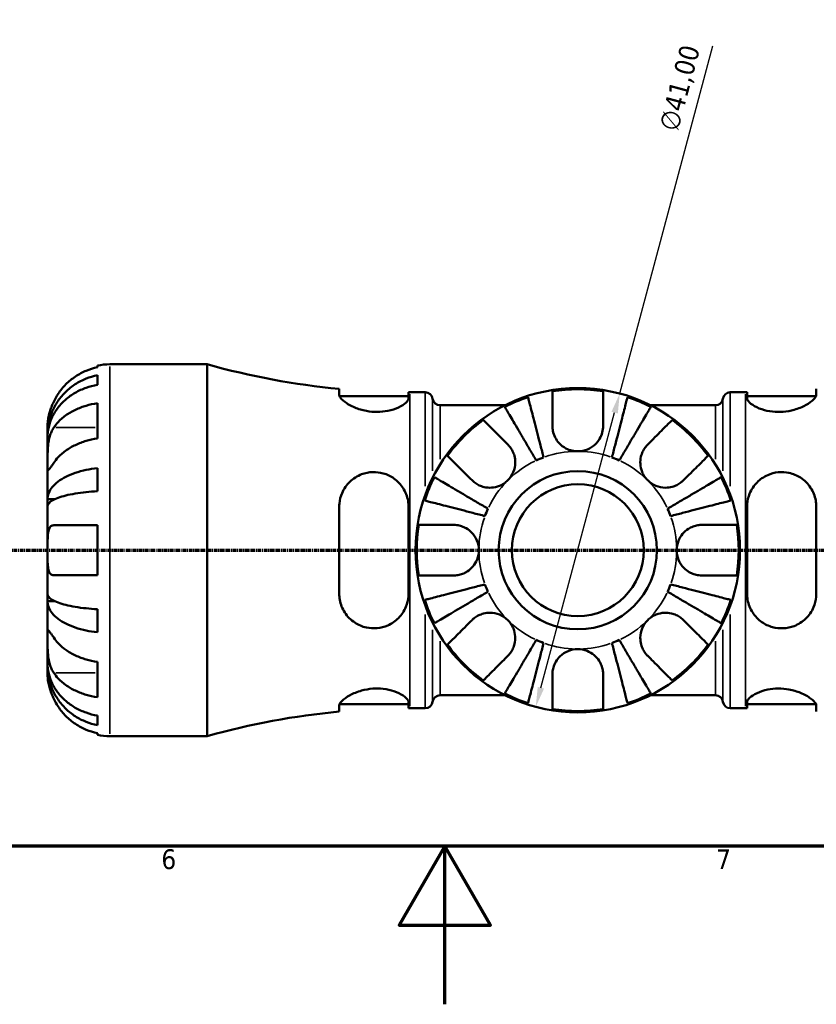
# Model space of a CAD drawing. Header units: millimetres. Extents: x 0 to 902, y 0 to 824.
# Tile 3 of 11: x 367 to 467, y 0 to 124. Entities that reach past the tile are written whole.
import ezdxf

# ---------------------------------------------------------------- set-up
doc = ezdxf.new("R2010")
doc.units = ezdxf.units.MM
doc.linetypes.add('CHAIN', pattern=[0.7087, 0.4724, -0.0591, 0.1181, -0.0591])
for name, color, linetype, lineweight in [('Border (ISO)', 7, 'Continuous', 70), ('Dimension (ISO)', 7, 'Continuous', 25), ('Section Line (ISO)', 7, 'CHAIN', 70), ('Visible (ISO)', 7, 'Continuous', 50), ('Visible Narrow (ISO)', 7, 'Continuous', 35)]:
    doc.layers.add(name, color=color, linetype=linetype, lineweight=lineweight)
doc.styles.add('Note Text (ISO)', font='tahoma.ttf')
doc.dimstyles.new('Default (ISO)', dxfattribs={"dimtxt": 2.5, "dimasz": 2.5, "dimexe": 3.175, "dimexo": 0, "dimgap": 0.762, "dimtad": 1, "dimrnd": 1e-08, "dimzin": 0, "dimtxsty": 'Note Text (ISO)', "dimcen": 0.09, "dimdle": 10, "dimclrd": 256, "dimclre": 256, "dimclrt": 232, "dimazin": 0, "dimtfac": 1.40208, "dimtmove": 0, "dimatfit": 3, "dimfxl": 1, "dimtolj": 1, "dimtzin": 0, "dimlwd": -1, "dimlwe": -1, "dimarcsym": 0})

# ---------------------------------------------------------------- blocks, each defined once
blk = doc.blocks.new('Borders Default Border')
at = {"layer": 'Border (ISO)', "flags": 128}
for points in [[(20, 20), (20, 574), (821, 574), (821, 20), (20, 20)], [(420.5, 0), (420.5, 20), (414.73, 10), (426.27, 10), (420.5, 20)]]:
    blk.add_lwpolyline(points, dxfattribs=at)
at = {"layer": 'Border (ISO)', "color": 232, "true_color": 0xca0064, "char_height": 2.5, "attachment_point": 7, "style": 'Note Text (ISO)'}
for s, insert in [('6', (384.66, 17.05)), ('7', (454.77, 17.1))]:
    blk.add_mtext(s, dxfattribs=dict(at, insert=insert))
blk = doc.blocks.new('2dTransSection0')
at = {"layer": 'Section Line (ISO)', "linetype": 'CHAIN'}
blk.add_line((197.6, 57.4), (711.2, 57.4), dxfattribs=at)
blk = doc.blocks.new('*D15')
at = {"layer": 'Defpoints', "color": 0, "transparency": 16777216}
for p in [(442.58, 77.2), (431.97, 37.6)]:
    blk.add_point(p, dxfattribs=at)
at = {"layer": 'Dimension (ISO)', "transparency": 16777216}
for p, q in [((442.58, 77.2), (454.36, 121.16)), ((432.62, 40.01), (441.94, 74.79))]:
    blk.add_line(p, q, dxfattribs=at)
for points in [[(441.54, 74.9), (442.34, 74.68), (442.58, 77.2)], [(432.22, 40.12), (433.02, 39.91), (431.97, 37.6)]]:
    blk.add_solid(points, dxfattribs=at)
at = {"layer": 'Dimension (ISO)', "color": 232, "true_color": 0xca0064, "transparency": 16777216, "insert": (447.48, 110.85), "char_height": 2.5, "attachment_point": 1, "rotation": 75, "style": 'Note Text (ISO)'}
blk.add_mtext('\\A1;∅41,00', dxfattribs=at)

msp = doc.modelspace()

# ---------------------------------------------------------------- linework, layer by layer
at = {"layer": 'Visible (ISO)'}
for p, q in [((376.579, 80.528), (376.579, 80.742)), ((378.154, 80.901), (390.439, 80.901)), ((390.439, 33.901), (390.439, 80.901)), ((376.579, 78.312), (376.579, 79.52)), ((407.136, 77.797), (407.136, 77.042)), ((415.886, 76.604), (415.886, 77.376)), ((416.069, 77.376), (418.009, 77.376)), ((456.549, 77.376), (458.489, 77.376)), ((458.671, 77.376), (458.671, 76.604)), ((467.421, 77.042), (467.421, 77.797)), ((376.579, 71.527), (376.579, 75.982)), ((407.171, 76.876), (415.886, 76.876)), ((458.671, 76.876), (467.387, 76.876)), ((419.874, 75.731), (428.1, 75.731)), ((446.458, 75.731), (454.684, 75.731)), ((370.279, 72.021), (370.279, 73.026)), ((370.279, 72.021), (370.291, 72.021)), ((370.279, 71.638), (370.279, 72.021)), ((370.279, 68.45), (370.279, 71.638)), ((370.279, 63.839), (370.279, 68.45)), ((376.579, 64.855), (376.579, 67.771)), ((370.279, 63.839), (371.188, 63.839)), ((370.279, 62.915), (370.279, 63.839)), ((370.279, 57.401), (370.279, 62.915)), ((407.136, 62.901), (407.136, 51.901)), ((415.886, 51.901), (415.886, 62.901)), ((458.671, 62.901), (458.671, 51.901)), ((467.421, 51.901), (467.421, 62.901)), ((376.579, 54.251), (376.579, 60.551)), ((370.279, 51.887), (370.279, 57.401)), ((370.279, 50.963), (370.279, 51.887)), ((370.279, 46.352), (370.279, 50.963)), ((370.279, 50.963), (371.188, 50.963)), ((376.579, 47.031), (376.579, 49.947)), ((370.279, 43.164), (370.279, 46.352)), ((370.279, 42.781), (370.279, 43.164)), ((370.279, 42.781), (370.291, 42.781)), ((370.279, 41.776), (370.279, 42.781)), ((376.579, 38.82), (376.579, 43.275)), ((419.874, 39.071), (428.1, 39.071)), ((446.458, 39.071), (454.684, 39.071)), ((407.136, 37.76), (407.136, 37.005)), ((407.171, 37.926), (415.886, 37.926)), ((415.886, 37.426), (415.886, 38.198)), ((416.069, 37.426), (418.009, 37.426)), ((456.549, 37.426), (458.489, 37.426)), ((458.671, 38.198), (458.671, 37.426)), ((458.671, 37.926), (467.387, 37.926)), ((467.421, 37.005), (467.421, 37.76)), ((376.579, 35.282), (376.579, 36.49)), ((376.579, 34.06), (376.579, 34.274)), ((378.154, 33.901), (390.439, 33.901))]:
    msp.add_line(p, q, dxfattribs=at)
for radius in [20.5, 10, 8.333]:
    msp.add_circle((437.279, 57.401), radius, dxfattribs=at)
for centre, radius, start, end in [((378.154, 73.026), 7.875, 90, 101.53696), ((416.069, 172.315), 94.939, 254.33801, 264.60126), ((416.069, 172.315), 94.939, 269.88986, 270), ((418.009, 76.436), 0.94, 7.18076, 90), ((437.279, 57.401), 20.338, 80.94758, 99.05242), ((456.549, 76.436), 0.94, 90, 172.81924), ((458.489, 172.315), 94.939, 270, 270.11014), ((419.874, 76.671), 0.94, 187.18076, 270), ((437.279, 57.401), 20.338, 108.00426, 116.99574), ((437.279, 57.401), 20.338, 63.00426, 71.99574), ((454.684, 76.671), 0.94, 270, 352.81924), ((437.279, 57.401), 20.338, 125.94758, 144.05242), ((437.279, 57.401), 20.338, 35.94758, 54.05242), ((437.279, 57.401), 12.5, 110.20756, 114.79244), ((437.279, 57.401), 12.5, 65.20756, 69.79244), ((437.279, 57.401), 20.338, 153.00426, 161.99574), ((437.279, 57.401), 20.338, 18.00426, 26.99574), ((437.279, 57.401), 12.5, 155.20756, 159.79244), ((437.279, 57.401), 12.5, 20.20756, 24.79244), ((437.279, 57.401), 20.338, 170.94758, 189.05242), ((437.279, 57.401), 20.338, 350.94758, 9.05242), ((437.279, 57.401), 12.5, 200.20756, 204.79244), ((437.279, 57.401), 12.5, 335.20756, 339.79244), ((437.279, 57.401), 20.338, 198.00426, 206.99574), ((437.279, 57.401), 20.338, 333.00426, 341.99574), ((437.279, 57.401), 12.5, 245.20756, 249.79244), ((437.279, 57.401), 12.5, 290.20756, 294.79244), ((437.279, 57.401), 20.338, 215.94758, 234.05242), ((437.279, 57.401), 20.338, 305.94758, 324.05242), ((419.874, 38.131), 0.94, 90, 172.81924), ((437.279, 57.401), 20.338, 243.00426, 251.99574), ((437.279, 57.401), 20.338, 288.00426, 296.99574), ((454.684, 38.131), 0.94, 7.18076, 90), ((416.069, -57.513), 94.939, 90, 90.11014), ((418.009, 38.366), 0.94, 270, 352.81924), ((456.549, 38.366), 0.94, 187.18076, 270), ((458.489, -57.513), 94.939, 89.88986, 90), ((416.069, -57.513), 94.939, 95.39874, 105.66199), ((437.279, 57.401), 20.338, 260.94758, 279.05242), ((378.154, 41.776), 7.875, 258.46304, 270)]:
    msp.add_arc(centre, radius, start, end, dxfattribs=at)
for points, knots in [([(376.579, 80.528), (376.077, 80.425), (375.587, 80.27), (374.704, 79.902), (374.232, 79.653), (373.352, 79.062), (372.943, 78.719), (372.255, 78.026), (371.912, 77.612), (371.403, 76.846), (371.215, 76.509), (371.057, 76.176)], [0.14941001, 0.14941001, 0.14941001, 0.14941001, 0.29044502, 0.29044502, 0.43634177, 0.43634177, 0.58223851, 0.58223851, 0.72934673, 0.72934673, 0.83526259, 0.83526259, 0.83526259, 0.83526259]), ([(370.279, 72.021), (370.279, 72.494), (370.327, 73.011), (370.534, 74.024), (370.694, 74.52), (371.067, 75.393), (371.314, 75.852), (371.904, 76.708), (372.245, 77.105), (372.933, 77.772), (373.342, 78.103), (374.223, 78.673), (374.695, 78.913), (375.581, 79.269), (376.074, 79.42), (376.579, 79.52)], [3.5133937, 3.5133937, 3.5133937, 3.5133937, 3.6601181, 3.6601181, 3.8068425, 3.8068425, 3.9529976, 3.9529976, 4.0991526, 4.0991526, 4.2449679, 4.2449679, 4.3907831, 4.3907831, 4.5326305, 4.5326305, 4.5326305, 4.5326305]), ([(376.579, 78.312), (376.074, 78.223), (375.581, 78.089), (374.695, 77.772), (374.223, 77.559), (373.342, 77.051), (372.933, 76.756), (372.245, 76.163), (371.904, 75.809), (371.314, 75.048), (371.067, 74.64), (370.694, 73.862), (370.534, 73.421), (370.327, 72.52), (370.279, 72.059), (370.279, 71.638)], [0.1494024, 0.1494024, 0.1494024, 0.1494024, 0.2912498, 0.2912498, 0.4370651, 0.4370651, 0.5828803, 0.5828803, 0.7290354, 0.7290354, 0.8751905, 0.8751905, 1.0219149, 1.0219149, 1.1686392, 1.1686392, 1.1686392, 1.1686392]), ([(434.079, 73.101), (434.079, 73.425), (434.079, 73.752), (434.079, 74.519), (434.079, 74.942), (434.079, 75.647), (434.079, 75.996), (434.079, 76.598), (434.079, 76.851), (434.079, 77.224), (434.079, 77.381), (434.079, 77.486)], [4.03217579, 4.03217579, 4.03217579, 4.03217579, 4.13513094, 4.13513094, 4.28512034, 4.28512034, 4.43331426, 4.43331426, 4.58150818, 4.58150818, 4.72425651, 4.72425651, 4.72425651, 4.72425651]), ([(440.479, 77.486), (440.479, 77.381), (440.479, 77.224), (440.479, 76.851), (440.479, 76.598), (440.479, 75.996), (440.479, 75.647), (440.479, 74.942), (440.479, 74.519), (440.479, 73.752), (440.479, 73.425), (440.479, 73.101)], [0.1517835, 0.1517835, 0.1517835, 0.1517835, 0.29453183, 0.29453183, 0.44272575, 0.44272575, 0.59091966, 0.59091966, 0.74090906, 0.74090906, 0.84386421, 0.84386421, 0.84386421, 0.84386421]), ([(371.057, 76.176), (370.995, 76.045), (370.936, 75.913), (370.8, 75.587), (370.727, 75.395), (370.596, 75.006), (370.539, 74.811), (370.424, 74.362), (370.378, 74.12), (370.306, 73.636), (370.291, 73.419), (370.277, 73.109), (370.279, 73.026), (370.279, 73.026)], [-0.50816407, -0.50816407, -0.50816407, -0.50816407, -0.46460526, -0.46460526, -0.40154747, -0.40154747, -0.3356183, -0.3356183, -0.24286964, -0.24286964, -0.12490659, -0.12490659, 0, 0, 0, 0]), ([(371.057, 72.904), (371.215, 73.14), (371.403, 73.378), (371.912, 73.92), (372.255, 74.213), (372.943, 74.703), (373.352, 74.945), (374.232, 75.363), (374.704, 75.539), (375.587, 75.799), (376.077, 75.909), (376.579, 75.982)], [3.89239507, 3.89239507, 3.89239507, 3.89239507, 3.99831093, 3.99831093, 4.14541915, 4.14541915, 4.2913159, 4.2913159, 4.43721264, 4.43721264, 4.57824766, 4.57824766, 4.57824766, 4.57824766]), ([(415.886, 76.604), (415.886, 76.572), (415.882, 76.54), (415.839, 76.366), (415.732, 76.211), (415.343, 75.848), (415.023, 75.639), (414.234, 75.274), (413.777, 75.118), (412.84, 74.929), (412.389, 74.881), (411.465, 74.878), (411.008, 74.922), (410.037, 75.105), (409.546, 75.259), (408.593, 75.655), (408.158, 75.907), (407.52, 76.384), (407.304, 76.61), (407.159, 76.891), (407.136, 76.97), (407.136, 77.042)], [-1.5289596, -1.5289596, -1.5289596, -1.5289596, -1.4945371, -1.4945371, -1.3499022, -1.3499022, -1.1677348, -1.1677348, -0.9960923, -0.9960923, -0.8552054, -0.8552054, -0.7168838, -0.7168838, -0.55127, -0.55127, -0.354237, -0.354237, -0.1689262, -0.1689262, -0.0888533, -0.0888533, -0.0888533, -0.0888533]), ([(430.993, 76.743), (431.019, 76.642), (431.058, 76.489), (431.152, 76.128), (431.215, 75.884), (431.365, 75.304), (431.452, 74.968), (431.627, 74.291), (431.731, 73.888), (431.956, 73.019), (432.076, 72.554), (432.305, 71.668), (432.435, 71.165), (432.701, 70.137), (432.837, 69.612), (432.961, 69.132)], [0.1517727, 0.1517727, 0.1517727, 0.1517727, 0.2959464, 0.2959464, 0.4440585, 0.4440585, 0.5921706, 0.5921706, 0.7405484, 0.7405484, 0.8889263, 0.8889263, 1.0378077, 1.0378077, 1.1866892, 1.1866892, 1.1866892, 1.1866892]), ([(441.597, 69.132), (441.721, 69.612), (441.857, 70.137), (442.123, 71.165), (442.253, 71.668), (442.482, 72.554), (442.602, 73.019), (442.827, 73.888), (442.931, 74.291), (443.106, 74.968), (443.193, 75.304), (443.343, 75.884), (443.406, 76.128), (443.499, 76.489), (443.539, 76.642), (443.565, 76.743)], [3.5700348, 3.5700348, 3.5700348, 3.5700348, 3.7189162, 3.7189162, 3.8677977, 3.8677977, 4.0161755, 4.0161755, 4.1645533, 4.1645533, 4.3126655, 4.3126655, 4.4607776, 4.4607776, 4.6049512, 4.6049512, 4.6049512, 4.6049512]), ([(467.421, 77.042), (467.421, 77.003), (467.415, 76.962), (467.36, 76.78), (467.249, 76.621), (466.847, 76.22), (466.504, 75.971), (465.659, 75.514), (465.164, 75.305), (464.17, 75.027), (463.701, 74.94), (462.768, 74.866), (462.321, 74.874), (461.401, 74.976), (460.949, 75.08), (460.079, 75.368), (459.685, 75.56), (459.058, 75.967), (458.837, 76.181), (458.693, 76.456), (458.671, 76.532), (458.671, 76.604)], [-1.5361641, -1.5361641, -1.5361641, -1.5361641, -1.4931546, -1.4931546, -1.3519348, -1.3519348, -1.159433, -1.159433, -0.9747621, -0.9747621, -0.8286698, -0.8286698, -0.6930532, -0.6930532, -0.5401654, -0.5401654, -0.362729, -0.362729, -0.1743542, -0.1743542, -0.0958072, -0.0958072, -0.0958072, -0.0958072]), ([(432.037, 68.749), (431.785, 69.176), (431.51, 69.644), (430.972, 70.558), (430.708, 71.006), (430.243, 71.795), (429.999, 72.209), (429.544, 72.982), (429.332, 73.341), (428.977, 73.944), (428.801, 74.243), (428.497, 74.758), (428.37, 74.975), (428.18, 75.297), (428.1, 75.433), (428.047, 75.523)], [3.5700355, 3.5700355, 3.5700355, 3.5700355, 3.7189169, 3.7189169, 3.8677984, 3.8677984, 4.0161762, 4.0161762, 4.164554, 4.164554, 4.3126662, 4.3126662, 4.4607783, 4.4607783, 4.6049519, 4.6049519, 4.6049519, 4.6049519]), ([(446.511, 75.523), (446.458, 75.433), (446.378, 75.297), (446.188, 74.975), (446.06, 74.758), (445.757, 74.243), (445.581, 73.944), (445.226, 73.341), (445.014, 72.982), (444.559, 72.209), (444.315, 71.795), (443.85, 71.006), (443.586, 70.558), (443.048, 69.644), (442.772, 69.176), (442.521, 68.749)], [0.1517727, 0.1517727, 0.1517727, 0.1517727, 0.2959464, 0.2959464, 0.4440585, 0.4440585, 0.5921706, 0.5921706, 0.7405484, 0.7405484, 0.8889263, 0.8889263, 1.0378077, 1.0378077, 1.1866892, 1.1866892, 1.1866892, 1.1866892]), ([(425.339, 73.866), (425.414, 73.792), (425.525, 73.68), (425.789, 73.417), (425.968, 73.238), (426.393, 72.812), (426.64, 72.566), (427.138, 72.067), (427.437, 71.768), (427.98, 71.226), (428.211, 70.995), (428.44, 70.765)], [0.1517835, 0.1517835, 0.1517835, 0.1517835, 0.29453183, 0.29453183, 0.44272575, 0.44272575, 0.59091966, 0.59091966, 0.74090906, 0.74090906, 0.84386421, 0.84386421, 0.84386421, 0.84386421]), ([(446.118, 70.765), (446.347, 70.995), (446.578, 71.226), (447.121, 71.768), (447.419, 72.067), (447.918, 72.566), (448.165, 72.812), (448.59, 73.238), (448.769, 73.417), (449.033, 73.68), (449.144, 73.792), (449.218, 73.866)], [4.03217579, 4.03217579, 4.03217579, 4.03217579, 4.13513094, 4.13513094, 4.28512034, 4.28512034, 4.43331426, 4.43331426, 4.58150818, 4.58150818, 4.72425651, 4.72425651, 4.72425651, 4.72425651]), ([(370.279, 68.45), (370.279, 68.605), (370.279, 68.777), (370.28, 69.159), (370.281, 69.37), (370.294, 69.91), (370.309, 70.245), (370.374, 70.9), (370.421, 71.214), (370.539, 71.725), (370.597, 71.926), (370.732, 72.299), (370.807, 72.47), (370.944, 72.726), (370.999, 72.818), (371.057, 72.904)], [0, 0, 0, 0, 0.06608139, 0.06608139, 0.13667451, 0.13667451, 0.23873403, 0.23873403, 0.33457773, 0.33457773, 0.40157847, 0.40157847, 0.46685307, 0.46685307, 0.50745344, 0.50745344, 0.50745344, 0.50745344]), ([(437.279, 69.901), (437.029, 69.901), (436.781, 69.93), (436.277, 70.05), (436.026, 70.144), (435.46, 70.442), (435.164, 70.671), (434.719, 71.159), (434.555, 71.398), (434.29, 71.921), (434.195, 72.2), (434.098, 72.691), (434.079, 72.897), (434.079, 73.101)], [0, 0, 0, 0, 0.07487079, 0.07487079, 0.15524435, 0.15524435, 0.26709949, 0.26709949, 0.35552236, 0.35552236, 0.44849035, 0.44849035, 0.51647678, 0.51647678, 0.51647678, 0.51647678]), ([(440.479, 73.101), (440.479, 72.826), (440.444, 72.547), (440.296, 71.998), (440.186, 71.733), (439.889, 71.226), (439.703, 70.991), (439.202, 70.514), (438.872, 70.298), (438.121, 69.985), (437.702, 69.901), (437.279, 69.901)], [-0.5165283, -0.5165283, -0.5165283, -0.5165283, -0.42509424, -0.42509424, -0.33576206, -0.33576206, -0.24464362, -0.24464362, -0.12693037, -0.12693037, 0, 0, 0, 0]), ([(376.579, 71.527), (376.077, 71.454), (375.587, 71.344), (374.704, 71.084), (374.232, 70.908), (373.352, 70.49), (372.943, 70.248), (372.255, 69.758), (371.912, 69.465), (371.403, 68.923), (371.215, 68.685), (371.057, 68.45)], [0.14941001, 0.14941001, 0.14941001, 0.14941001, 0.29044502, 0.29044502, 0.43634177, 0.43634177, 0.58223851, 0.58223851, 0.72934673, 0.72934673, 0.83526259, 0.83526259, 0.83526259, 0.83526259]), ([(428.44, 70.765), (428.54, 70.666), (428.634, 70.559), (428.846, 70.281), (428.956, 70.104), (429.141, 69.728), (429.215, 69.532), (429.344, 69.047), (429.381, 68.757), (429.372, 68.059), (429.291, 67.658), (428.975, 66.893), (428.739, 66.539), (428.44, 66.24)], [-0.51605321, -0.51605321, -0.51605321, -0.51605321, -0.46927389, -0.46927389, -0.40272959, -0.40272959, -0.33754407, -0.33754407, -0.24860938, -0.24860938, -0.12674173, -0.12674173, 0, 0, 0, 0]), ([(446.118, 66.24), (445.97, 66.387), (445.837, 66.549), (445.597, 66.908), (445.493, 67.105), (445.283, 67.629), (445.208, 67.965), (445.167, 68.62), (445.195, 68.934), (445.316, 69.448), (445.386, 69.651), (445.562, 70.032), (445.666, 70.209), (445.886, 70.514), (445.998, 70.645), (446.118, 70.765)], [0, 0, 0, 0, 0.0626039, 0.0626039, 0.12946018, 0.12946018, 0.23227607, 0.23227607, 0.32766079, 0.32766079, 0.39439512, 0.39439512, 0.45981717, 0.45981717, 0.51643089, 0.51643089, 0.51643089, 0.51643089]), ([(423.915, 66.24), (423.685, 66.469), (423.454, 66.7), (422.912, 67.243), (422.613, 67.541), (422.114, 68.04), (421.868, 68.287), (421.442, 68.712), (421.263, 68.891), (420.999, 69.155), (420.888, 69.266), (420.814, 69.34)], [4.03222425, 4.03222425, 4.03222425, 4.03222425, 4.1351794, 4.1351794, 4.2851688, 4.2851688, 4.43336272, 4.43336272, 4.58155663, 4.58155663, 4.72430496, 4.72430496, 4.72430496, 4.72430496]), ([(453.744, 69.34), (453.67, 69.266), (453.558, 69.155), (453.295, 68.891), (453.116, 68.712), (452.69, 68.287), (452.444, 68.04), (451.945, 67.541), (451.646, 67.243), (451.104, 66.7), (450.873, 66.469), (450.643, 66.24)], [0.1517835, 0.1517835, 0.1517835, 0.1517835, 0.29453183, 0.29453183, 0.44272575, 0.44272575, 0.59091966, 0.59091966, 0.74090906, 0.74090906, 0.84386421, 0.84386421, 0.84386421, 0.84386421]), ([(371.057, 68.45), (370.999, 68.363), (370.944, 68.281), (370.808, 68.08), (370.732, 67.969), (370.597, 67.777), (370.539, 67.699), (370.424, 67.561), (370.378, 67.522), (370.306, 67.534), (370.291, 67.614), (370.277, 67.922), (370.279, 68.155), (370.279, 68.45)], [-0.50766593, -0.50766593, -0.50766593, -0.50766593, -0.46718991, -0.46718991, -0.40200215, -0.40200215, -0.33506637, -0.33506637, -0.24300458, -0.24300458, -0.12488859, -0.12488859, 0, 0, 0, 0]), ([(370.279, 63.839), (370.279, 64.087), (370.327, 64.359), (370.534, 64.89), (370.694, 65.15), (371.067, 65.607), (371.314, 65.848), (371.904, 66.296), (372.245, 66.505), (372.933, 66.854), (373.342, 67.028), (374.223, 67.327), (374.695, 67.453), (375.581, 67.639), (376.074, 67.718), (376.579, 67.771)], [3.5133937, 3.5133937, 3.5133937, 3.5133937, 3.6601181, 3.6601181, 3.8068425, 3.8068425, 3.9529976, 3.9529976, 4.0991526, 4.0991526, 4.2449679, 4.2449679, 4.3907831, 4.3907831, 4.5326305, 4.5326305, 4.5326305, 4.5326305]), ([(407.136, 62.901), (407.136, 63.036), (407.143, 63.171), (407.198, 63.764), (407.312, 64.207), (407.723, 65.17), (408.069, 65.666), (408.917, 66.47), (409.413, 66.785), (410.408, 67.161), (410.878, 67.257), (411.814, 67.289), (412.263, 67.234), (413.186, 66.975), (413.639, 66.755), (414.506, 66.141), (414.896, 65.728), (415.514, 64.762), (415.731, 64.203), (415.867, 63.379), (415.886, 63.141), (415.886, 62.901)], [-1.5393909, -1.5393909, -1.5393909, -1.5393909, -1.4971133, -1.4971133, -1.3525358, -1.3525358, -1.1601602, -1.1601602, -0.9759188, -0.9759188, -0.8296978, -0.8296978, -0.6934635, -0.6934635, -0.5395769, -0.5395769, -0.3621989, -0.3621989, -0.1741783, -0.1741783, -0.0990536, -0.0990536, -0.0990536, -0.0990536]), ([(458.671, 62.901), (458.671, 63.014), (458.676, 63.127), (458.72, 63.691), (458.824, 64.13), (459.206, 65.074), (459.524, 65.559), (460.31, 66.358), (460.768, 66.678), (461.702, 67.09), (462.152, 67.209), (463.073, 67.3), (463.527, 67.273), (464.494, 67.065), (464.984, 66.858), (465.938, 66.242), (466.376, 65.803), (467.023, 64.813), (467.243, 64.27), (467.397, 63.433), (467.421, 63.168), (467.421, 62.901)], [-1.5256648, -1.5256648, -1.5256648, -1.5256648, -1.4902672, -1.4902672, -1.3485323, -1.3485323, -1.1662608, -1.1662608, -0.9943308, -0.9943308, -0.8537089, -0.8537089, -0.7161186, -0.7161186, -0.5516028, -0.5516028, -0.3549067, -0.3549067, -0.169128, -0.169128, -0.0855511, -0.0855511, -0.0855511, -0.0855511]), ([(419.157, 66.633), (419.247, 66.58), (419.383, 66.5), (419.705, 66.31), (419.922, 66.182), (420.437, 65.879), (420.736, 65.703), (421.339, 65.348), (421.698, 65.136), (422.471, 64.681), (422.885, 64.437), (423.674, 63.972), (424.122, 63.708), (425.036, 63.17), (425.503, 62.894), (425.931, 62.643)], [0.1517727, 0.1517727, 0.1517727, 0.1517727, 0.2959464, 0.2959464, 0.4440585, 0.4440585, 0.5921706, 0.5921706, 0.7405484, 0.7405484, 0.8889263, 0.8889263, 1.0378077, 1.0378077, 1.1866892, 1.1866892, 1.1866892, 1.1866892]), ([(428.44, 66.24), (428.293, 66.092), (428.131, 65.959), (427.772, 65.719), (427.575, 65.615), (427.051, 65.405), (426.715, 65.33), (426.059, 65.289), (425.746, 65.317), (425.232, 65.438), (425.029, 65.508), (424.648, 65.684), (424.471, 65.788), (424.165, 66.008), (424.035, 66.12), (423.915, 66.24)], [0, 0, 0, 0, 0.0626039, 0.0626039, 0.12946018, 0.12946018, 0.23227607, 0.23227607, 0.32766079, 0.32766079, 0.39439512, 0.39439512, 0.45981717, 0.45981717, 0.51643089, 0.51643089, 0.51643089, 0.51643089]), ([(450.643, 66.24), (450.544, 66.14), (450.437, 66.046), (450.159, 65.834), (449.982, 65.724), (449.606, 65.539), (449.41, 65.465), (448.925, 65.336), (448.635, 65.299), (447.937, 65.308), (447.536, 65.389), (446.771, 65.705), (446.417, 65.941), (446.118, 66.24)], [-0.51605321, -0.51605321, -0.51605321, -0.51605321, -0.46927389, -0.46927389, -0.40272959, -0.40272959, -0.33754407, -0.33754407, -0.24860938, -0.24860938, -0.12674173, -0.12674173, 0, 0, 0, 0]), ([(448.627, 62.643), (449.054, 62.894), (449.522, 63.17), (450.436, 63.708), (450.884, 63.972), (451.673, 64.437), (452.087, 64.681), (452.86, 65.136), (453.219, 65.348), (453.822, 65.703), (454.121, 65.879), (454.636, 66.182), (454.853, 66.31), (455.175, 66.5), (455.311, 66.58), (455.401, 66.633)], [3.5700355, 3.5700355, 3.5700355, 3.5700355, 3.7189169, 3.7189169, 3.8677984, 3.8677984, 4.0161762, 4.0161762, 4.164554, 4.164554, 4.3126662, 4.3126662, 4.4607783, 4.4607783, 4.6049519, 4.6049519, 4.6049519, 4.6049519]), ([(376.579, 64.855), (376.074, 64.829), (375.581, 64.79), (374.695, 64.698), (374.223, 64.636), (373.342, 64.488), (372.933, 64.403), (372.245, 64.23), (371.904, 64.128), (371.314, 63.906), (371.067, 63.788), (370.694, 63.562), (370.534, 63.434), (370.327, 63.172), (370.279, 63.038), (370.279, 62.915)], [0.1494024, 0.1494024, 0.1494024, 0.1494024, 0.2912498, 0.2912498, 0.4370651, 0.4370651, 0.5828803, 0.5828803, 0.7290354, 0.7290354, 0.8751905, 0.8751905, 1.0219149, 1.0219149, 1.1686392, 1.1686392, 1.1686392, 1.1686392]), ([(425.548, 61.719), (425.068, 61.843), (424.543, 61.979), (423.515, 62.245), (423.012, 62.375), (422.126, 62.604), (421.661, 62.724), (420.792, 62.949), (420.388, 63.053), (419.712, 63.228), (419.375, 63.315), (418.796, 63.465), (418.552, 63.528), (418.191, 63.621), (418.038, 63.661), (417.936, 63.687)], [3.5700348, 3.5700348, 3.5700348, 3.5700348, 3.7189162, 3.7189162, 3.8677977, 3.8677977, 4.0161755, 4.0161755, 4.1645533, 4.1645533, 4.3126655, 4.3126655, 4.4607776, 4.4607776, 4.6049512, 4.6049512, 4.6049512, 4.6049512]), ([(456.621, 63.687), (456.52, 63.661), (456.367, 63.621), (456.006, 63.528), (455.762, 63.465), (455.182, 63.315), (454.846, 63.228), (454.169, 63.053), (453.766, 62.949), (452.897, 62.724), (452.432, 62.604), (451.546, 62.375), (451.043, 62.245), (450.015, 61.979), (449.49, 61.843), (449.01, 61.719)], [0.1517727, 0.1517727, 0.1517727, 0.1517727, 0.2959464, 0.2959464, 0.4440585, 0.4440585, 0.5921706, 0.5921706, 0.7405484, 0.7405484, 0.8889263, 0.8889263, 1.0378077, 1.0378077, 1.1866892, 1.1866892, 1.1866892, 1.1866892]), ([(370.279, 57.401), (370.279, 57.651), (370.279, 57.901), (370.281, 58.412), (370.283, 58.67), (370.305, 59.266), (370.333, 59.579), (370.431, 60.006), (370.484, 60.148), (370.598, 60.332), (370.649, 60.39), (370.759, 60.477), (370.817, 60.507), (370.935, 60.543), (370.994, 60.551), (371.057, 60.551)], [0, 0, 0, 0, 0.07514839, 0.07514839, 0.15775683, 0.15775683, 0.27887104, 0.27887104, 0.36056434, 0.36056434, 0.41315921, 0.41315921, 0.46174689, 0.46174689, 0.50485698, 0.50485698, 0.50485698, 0.50485698]), ([(371.057, 60.551), (371.215, 60.551), (371.403, 60.551), (371.912, 60.551), (372.255, 60.551), (372.943, 60.551), (373.352, 60.551), (374.232, 60.551), (374.704, 60.551), (375.587, 60.551), (376.077, 60.551), (376.579, 60.551)], [3.89239507, 3.89239507, 3.89239507, 3.89239507, 3.99831093, 3.99831093, 4.14541915, 4.14541915, 4.2913159, 4.2913159, 4.43721264, 4.43721264, 4.57824766, 4.57824766, 4.57824766, 4.57824766]), ([(417.194, 60.601), (417.299, 60.601), (417.456, 60.601), (417.829, 60.601), (418.082, 60.601), (418.684, 60.601), (419.033, 60.601), (419.738, 60.601), (420.161, 60.601), (420.928, 60.601), (421.255, 60.601), (421.579, 60.601)], [0.1517835, 0.1517835, 0.1517835, 0.1517835, 0.29453183, 0.29453183, 0.44272575, 0.44272575, 0.59091966, 0.59091966, 0.74090906, 0.74090906, 0.84386421, 0.84386421, 0.84386421, 0.84386421]), ([(421.579, 60.601), (421.715, 60.601), (421.852, 60.592), (422.197, 60.548), (422.404, 60.5), (422.805, 60.364), (422.998, 60.277), (423.433, 60.025), (423.664, 59.846), (424.152, 59.347), (424.377, 59.006), (424.695, 58.241), (424.779, 57.823), (424.779, 57.401)], [-0.5159245, -0.5159245, -0.5159245, -0.5159245, -0.47074715, -0.47074715, -0.40311077, -0.40311077, -0.33740557, -0.33740557, -0.24866964, -0.24866964, -0.12673966, -0.12673966, 0, 0, 0, 0]), ([(449.779, 57.401), (449.779, 57.805), (449.856, 58.206), (450.132, 58.901), (450.31, 59.199), (450.741, 59.711), (450.986, 59.925), (451.443, 60.217), (451.639, 60.315), (452.037, 60.466), (452.237, 60.52), (452.619, 60.586), (452.8, 60.601), (452.979, 60.601)], [-2.21111993, -2.21111993, -2.21111993, -2.21111993, -2.0898399, -2.0898399, -1.98614814, -1.98614814, -1.88775858, -1.88775858, -1.81973063, -1.81973063, -1.75376732, -1.75376732, -1.69399568, -1.69399568, -1.69399568, -1.69399568]), ([(452.979, 60.601), (453.303, 60.601), (453.63, 60.601), (454.397, 60.601), (454.82, 60.601), (455.525, 60.601), (455.874, 60.601), (456.476, 60.601), (456.729, 60.601), (457.102, 60.601), (457.259, 60.601), (457.364, 60.601)], [4.03222425, 4.03222425, 4.03222425, 4.03222425, 4.1351794, 4.1351794, 4.2851688, 4.2851688, 4.43336272, 4.43336272, 4.58155663, 4.58155663, 4.72430496, 4.72430496, 4.72430496, 4.72430496]), ([(371.057, 54.251), (371.051, 54.251), (371.045, 54.251), (370.96, 54.253), (370.886, 54.269), (370.759, 54.325), (370.705, 54.363), (370.597, 54.47), (370.546, 54.544), (370.428, 54.79), (370.378, 54.989), (370.305, 55.506), (370.291, 55.832), (370.277, 56.573), (370.279, 56.984), (370.279, 57.401)], [-0.51072287, -0.51072287, -0.51072287, -0.51072287, -0.50653573, -0.50653573, -0.4498196, -0.4498196, -0.40070764, -0.40070764, -0.34173664, -0.34173664, -0.24159774, -0.24159774, -0.12498377, -0.12498377, 0, 0, 0, 0]), ([(424.779, 57.401), (424.779, 56.997), (424.702, 56.596), (424.426, 55.9), (424.248, 55.603), (423.817, 55.091), (423.572, 54.877), (423.115, 54.585), (422.919, 54.487), (422.521, 54.336), (422.321, 54.282), (421.939, 54.216), (421.758, 54.201), (421.579, 54.201)], [-2.21111993, -2.21111993, -2.21111993, -2.21111993, -2.0898399, -2.0898399, -1.98614814, -1.98614814, -1.88775858, -1.88775858, -1.81973063, -1.81973063, -1.75376732, -1.75376732, -1.69399568, -1.69399568, -1.69399568, -1.69399568]), ([(452.979, 54.201), (452.843, 54.201), (452.706, 54.21), (452.361, 54.254), (452.154, 54.302), (451.753, 54.438), (451.56, 54.525), (451.125, 54.777), (450.894, 54.956), (450.406, 55.455), (450.181, 55.796), (449.863, 56.56), (449.779, 56.978), (449.779, 57.401)], [-0.5159245, -0.5159245, -0.5159245, -0.5159245, -0.47074715, -0.47074715, -0.40311077, -0.40311077, -0.33740557, -0.33740557, -0.24866964, -0.24866964, -0.12673966, -0.12673966, 0, 0, 0, 0]), ([(376.579, 54.251), (376.077, 54.251), (375.587, 54.251), (374.704, 54.251), (374.232, 54.251), (373.352, 54.251), (372.943, 54.251), (372.255, 54.251), (371.912, 54.251), (371.403, 54.251), (371.215, 54.251), (371.057, 54.251)], [0.14941001, 0.14941001, 0.14941001, 0.14941001, 0.29044502, 0.29044502, 0.43634177, 0.43634177, 0.58223851, 0.58223851, 0.72934673, 0.72934673, 0.83526259, 0.83526259, 0.83526259, 0.83526259]), ([(421.579, 54.201), (421.255, 54.201), (420.928, 54.201), (420.161, 54.201), (419.738, 54.201), (419.033, 54.201), (418.684, 54.201), (418.082, 54.201), (417.829, 54.201), (417.456, 54.201), (417.299, 54.201), (417.194, 54.201)], [4.03217579, 4.03217579, 4.03217579, 4.03217579, 4.13513094, 4.13513094, 4.28512034, 4.28512034, 4.43331426, 4.43331426, 4.58150818, 4.58150818, 4.72425651, 4.72425651, 4.72425651, 4.72425651]), ([(457.364, 54.201), (457.259, 54.201), (457.102, 54.201), (456.729, 54.201), (456.476, 54.201), (455.874, 54.201), (455.525, 54.201), (454.82, 54.201), (454.397, 54.201), (453.63, 54.201), (453.303, 54.201), (452.979, 54.201)], [0.1517835, 0.1517835, 0.1517835, 0.1517835, 0.29453183, 0.29453183, 0.44272575, 0.44272575, 0.59091966, 0.59091966, 0.74090906, 0.74090906, 0.84386421, 0.84386421, 0.84386421, 0.84386421]), ([(417.936, 51.115), (418.038, 51.141), (418.191, 51.18), (418.552, 51.274), (418.796, 51.337), (419.375, 51.487), (419.712, 51.574), (420.388, 51.749), (420.792, 51.853), (421.661, 52.078), (422.126, 52.198), (423.012, 52.427), (423.515, 52.557), (424.543, 52.823), (425.068, 52.959), (425.548, 53.083)], [0.1517727, 0.1517727, 0.1517727, 0.1517727, 0.2959464, 0.2959464, 0.4440585, 0.4440585, 0.5921706, 0.5921706, 0.7405484, 0.7405484, 0.8889263, 0.8889263, 1.0378077, 1.0378077, 1.1866892, 1.1866892, 1.1866892, 1.1866892]), ([(449.01, 53.083), (449.49, 52.959), (450.015, 52.823), (451.043, 52.557), (451.546, 52.427), (452.432, 52.198), (452.897, 52.078), (453.766, 51.853), (454.169, 51.749), (454.846, 51.574), (455.182, 51.487), (455.762, 51.337), (456.006, 51.274), (456.367, 51.18), (456.52, 51.141), (456.621, 51.115)], [3.5700355, 3.5700355, 3.5700355, 3.5700355, 3.7189169, 3.7189169, 3.8677984, 3.8677984, 4.0161762, 4.0161762, 4.164554, 4.164554, 4.3126662, 4.3126662, 4.4607783, 4.4607783, 4.6049519, 4.6049519, 4.6049519, 4.6049519]), ([(370.279, 51.887), (370.279, 51.764), (370.327, 51.63), (370.534, 51.368), (370.694, 51.24), (371.067, 51.014), (371.314, 50.896), (371.904, 50.674), (372.245, 50.572), (372.933, 50.399), (373.342, 50.314), (374.223, 50.166), (374.695, 50.104), (375.581, 50.012), (376.074, 49.973), (376.579, 49.947)], [3.5133937, 3.5133937, 3.5133937, 3.5133937, 3.6601181, 3.6601181, 3.8068425, 3.8068425, 3.9529976, 3.9529976, 4.0991526, 4.0991526, 4.2449679, 4.2449679, 4.3907831, 4.3907831, 4.5326305, 4.5326305, 4.5326305, 4.5326305]), ([(415.886, 51.901), (415.886, 51.791), (415.882, 51.681), (415.839, 51.111), (415.732, 50.663), (415.343, 49.712), (415.023, 49.229), (414.234, 48.434), (413.777, 48.116), (412.84, 47.707), (412.389, 47.589), (411.465, 47.502), (411.008, 47.532), (410.037, 47.746), (409.546, 47.958), (408.593, 48.583), (408.158, 49.026), (407.52, 50.021), (407.304, 50.565), (407.159, 51.391), (407.136, 51.645), (407.136, 51.901)], [-1.5289596, -1.5289596, -1.5289596, -1.5289596, -1.4945371, -1.4945371, -1.3499022, -1.3499022, -1.1677348, -1.1677348, -0.9960923, -0.9960923, -0.8552054, -0.8552054, -0.7168838, -0.7168838, -0.55127, -0.55127, -0.354237, -0.354237, -0.1689262, -0.1689262, -0.0888533, -0.0888533, -0.0888533, -0.0888533]), ([(425.931, 52.159), (425.503, 51.907), (425.036, 51.632), (424.122, 51.094), (423.674, 50.83), (422.885, 50.365), (422.471, 50.121), (421.698, 49.666), (421.339, 49.454), (420.736, 49.099), (420.437, 48.923), (419.922, 48.619), (419.705, 48.492), (419.383, 48.302), (419.247, 48.222), (419.157, 48.169)], [3.5700348, 3.5700348, 3.5700348, 3.5700348, 3.7189162, 3.7189162, 3.8677977, 3.8677977, 4.0161755, 4.0161755, 4.1645533, 4.1645533, 4.3126655, 4.3126655, 4.4607776, 4.4607776, 4.6049512, 4.6049512, 4.6049512, 4.6049512]), ([(455.401, 48.169), (455.311, 48.222), (455.175, 48.302), (454.853, 48.492), (454.636, 48.619), (454.121, 48.923), (453.822, 49.099), (453.219, 49.454), (452.86, 49.666), (452.087, 50.121), (451.673, 50.365), (450.884, 50.83), (450.436, 51.094), (449.522, 51.632), (449.054, 51.907), (448.627, 52.159)], [0.1517727, 0.1517727, 0.1517727, 0.1517727, 0.2959464, 0.2959464, 0.4440585, 0.4440585, 0.5921706, 0.5921706, 0.7405484, 0.7405484, 0.8889263, 0.8889263, 1.0378077, 1.0378077, 1.1866892, 1.1866892, 1.1866892, 1.1866892]), ([(467.421, 51.901), (467.421, 51.763), (467.415, 51.626), (467.36, 51.042), (467.249, 50.609), (466.847, 49.652), (466.504, 49.154), (465.659, 48.345), (465.164, 48.027), (464.17, 47.647), (463.701, 47.548), (462.768, 47.512), (462.321, 47.563), (461.401, 47.816), (460.949, 48.031), (460.079, 48.636), (459.685, 49.046), (459.058, 50.008), (458.837, 50.567), (458.693, 51.401), (458.671, 51.65), (458.671, 51.901)], [-1.5361641, -1.5361641, -1.5361641, -1.5361641, -1.4931546, -1.4931546, -1.3519348, -1.3519348, -1.159433, -1.159433, -0.9747621, -0.9747621, -0.8286698, -0.8286698, -0.6930532, -0.6930532, -0.5401654, -0.5401654, -0.362729, -0.362729, -0.1743542, -0.1743542, -0.0958072, -0.0958072, -0.0958072, -0.0958072]), ([(376.579, 47.031), (376.074, 47.084), (375.581, 47.163), (374.695, 47.349), (374.223, 47.475), (373.342, 47.774), (372.933, 47.948), (372.245, 48.297), (371.904, 48.506), (371.314, 48.954), (371.067, 49.194), (370.694, 49.652), (370.534, 49.912), (370.327, 50.443), (370.279, 50.714), (370.279, 50.963)], [0.1494024, 0.1494024, 0.1494024, 0.1494024, 0.2912498, 0.2912498, 0.4370651, 0.4370651, 0.5828803, 0.5828803, 0.7290354, 0.7290354, 0.8751905, 0.8751905, 1.0219149, 1.0219149, 1.1686392, 1.1686392, 1.1686392, 1.1686392]), ([(420.814, 45.461), (420.888, 45.536), (420.999, 45.647), (421.263, 45.911), (421.442, 46.09), (421.868, 46.515), (422.114, 46.762), (422.613, 47.26), (422.912, 47.559), (423.454, 48.102), (423.685, 48.333), (423.915, 48.562)], [0.1517835, 0.1517835, 0.1517835, 0.1517835, 0.29453183, 0.29453183, 0.44272575, 0.44272575, 0.59091966, 0.59091966, 0.74090906, 0.74090906, 0.84386421, 0.84386421, 0.84386421, 0.84386421]), ([(423.915, 48.562), (424.014, 48.662), (424.121, 48.756), (424.399, 48.968), (424.576, 49.078), (424.952, 49.263), (425.148, 49.337), (425.633, 49.466), (425.923, 49.503), (426.621, 49.494), (427.022, 49.413), (427.787, 49.097), (428.141, 48.861), (428.44, 48.562)], [-0.51605321, -0.51605321, -0.51605321, -0.51605321, -0.46927389, -0.46927389, -0.40272959, -0.40272959, -0.33754407, -0.33754407, -0.24860938, -0.24860938, -0.12674173, -0.12674173, 0, 0, 0, 0]), ([(428.44, 48.562), (428.588, 48.415), (428.72, 48.253), (428.96, 47.894), (429.065, 47.697), (429.275, 47.173), (429.35, 46.837), (429.391, 46.181), (429.363, 45.868), (429.242, 45.354), (429.172, 45.151), (428.996, 44.77), (428.892, 44.593), (428.672, 44.287), (428.56, 44.157), (428.44, 44.037)], [0, 0, 0, 0, 0.0626039, 0.0626039, 0.12946018, 0.12946018, 0.23227607, 0.23227607, 0.32766079, 0.32766079, 0.39439512, 0.39439512, 0.45981717, 0.45981717, 0.51643089, 0.51643089, 0.51643089, 0.51643089]), ([(446.118, 44.037), (446.018, 44.136), (445.924, 44.243), (445.712, 44.521), (445.602, 44.698), (445.417, 45.074), (445.343, 45.27), (445.214, 45.755), (445.177, 46.045), (445.186, 46.743), (445.267, 47.144), (445.583, 47.909), (445.819, 48.263), (446.118, 48.562)], [-0.51605321, -0.51605321, -0.51605321, -0.51605321, -0.46927389, -0.46927389, -0.40272959, -0.40272959, -0.33754407, -0.33754407, -0.24860938, -0.24860938, -0.12674173, -0.12674173, 0, 0, 0, 0]), ([(446.118, 48.562), (446.265, 48.71), (446.427, 48.842), (446.786, 49.082), (446.983, 49.187), (447.507, 49.397), (447.843, 49.472), (448.498, 49.513), (448.812, 49.485), (449.326, 49.364), (449.529, 49.294), (449.91, 49.118), (450.087, 49.014), (450.392, 48.794), (450.523, 48.682), (450.643, 48.562)], [0, 0, 0, 0, 0.0626039, 0.0626039, 0.12946018, 0.12946018, 0.23227607, 0.23227607, 0.32766079, 0.32766079, 0.39439512, 0.39439512, 0.45981717, 0.45981717, 0.51643089, 0.51643089, 0.51643089, 0.51643089]), ([(450.643, 48.562), (450.873, 48.333), (451.104, 48.102), (451.646, 47.559), (451.945, 47.26), (452.444, 46.762), (452.69, 46.515), (453.116, 46.09), (453.295, 45.911), (453.558, 45.647), (453.67, 45.536), (453.744, 45.461)], [4.03217579, 4.03217579, 4.03217579, 4.03217579, 4.13513094, 4.13513094, 4.28512034, 4.28512034, 4.43331426, 4.43331426, 4.58150818, 4.58150818, 4.72425651, 4.72425651, 4.72425651, 4.72425651]), ([(371.057, 41.898), (370.999, 41.984), (370.944, 42.076), (370.808, 42.331), (370.732, 42.503), (370.597, 42.876), (370.539, 43.077), (370.424, 43.575), (370.378, 43.877), (370.306, 44.573), (370.291, 44.96), (370.277, 45.708), (370.279, 46.058), (370.279, 46.352)], [-0.50766593, -0.50766593, -0.50766593, -0.50766593, -0.46718991, -0.46718991, -0.40200215, -0.40200215, -0.33506637, -0.33506637, -0.24300458, -0.24300458, -0.12488859, -0.12488859, 0, 0, 0, 0]), ([(370.279, 46.352), (370.279, 46.508), (370.279, 46.647), (370.28, 46.895), (370.281, 47.001), (370.294, 47.199), (370.309, 47.264), (370.374, 47.283), (370.421, 47.244), (370.539, 47.104), (370.597, 47.025), (370.732, 46.833), (370.807, 46.722), (370.944, 46.521), (370.999, 46.439), (371.057, 46.352)], [0, 0, 0, 0, 0.06608139, 0.06608139, 0.13667451, 0.13667451, 0.23873403, 0.23873403, 0.33457773, 0.33457773, 0.40157847, 0.40157847, 0.46685307, 0.46685307, 0.50745344, 0.50745344, 0.50745344, 0.50745344]), ([(371.057, 46.352), (371.215, 46.117), (371.403, 45.879), (371.912, 45.337), (372.255, 45.044), (372.943, 44.554), (373.352, 44.312), (374.232, 43.893), (374.704, 43.718), (375.587, 43.458), (376.077, 43.348), (376.579, 43.275)], [3.89239507, 3.89239507, 3.89239507, 3.89239507, 3.99831093, 3.99831093, 4.14541915, 4.14541915, 4.2913159, 4.2913159, 4.43721264, 4.43721264, 4.57824766, 4.57824766, 4.57824766, 4.57824766]), ([(428.047, 39.279), (428.1, 39.369), (428.18, 39.505), (428.37, 39.827), (428.497, 40.044), (428.801, 40.559), (428.977, 40.858), (429.332, 41.461), (429.544, 41.82), (429.999, 42.593), (430.243, 43.007), (430.708, 43.796), (430.972, 44.244), (431.51, 45.158), (431.785, 45.625), (432.037, 46.053)], [0.1517727, 0.1517727, 0.1517727, 0.1517727, 0.2959464, 0.2959464, 0.4440585, 0.4440585, 0.5921706, 0.5921706, 0.7405484, 0.7405484, 0.8889263, 0.8889263, 1.0378077, 1.0378077, 1.1866892, 1.1866892, 1.1866892, 1.1866892]), ([(442.521, 46.053), (442.772, 45.625), (443.048, 45.158), (443.586, 44.244), (443.85, 43.796), (444.315, 43.007), (444.559, 42.593), (445.014, 41.82), (445.226, 41.461), (445.581, 40.858), (445.757, 40.559), (446.06, 40.044), (446.188, 39.827), (446.378, 39.505), (446.458, 39.369), (446.511, 39.279)], [3.5700348, 3.5700348, 3.5700348, 3.5700348, 3.7189162, 3.7189162, 3.8677977, 3.8677977, 4.0161755, 4.0161755, 4.1645533, 4.1645533, 4.3126655, 4.3126655, 4.4607776, 4.4607776, 4.6049512, 4.6049512, 4.6049512, 4.6049512]), ([(432.961, 45.67), (432.837, 45.19), (432.701, 44.665), (432.435, 43.637), (432.305, 43.134), (432.076, 42.248), (431.956, 41.783), (431.731, 40.914), (431.627, 40.51), (431.452, 39.834), (431.365, 39.497), (431.215, 38.918), (431.152, 38.674), (431.058, 38.313), (431.019, 38.16), (430.993, 38.058)], [3.5700348, 3.5700348, 3.5700348, 3.5700348, 3.7189162, 3.7189162, 3.8677977, 3.8677977, 4.0161755, 4.0161755, 4.1645533, 4.1645533, 4.3126655, 4.3126655, 4.4607776, 4.4607776, 4.6049512, 4.6049512, 4.6049512, 4.6049512]), ([(434.079, 41.701), (434.079, 41.837), (434.088, 41.974), (434.132, 42.319), (434.18, 42.526), (434.316, 42.927), (434.403, 43.12), (434.655, 43.555), (434.834, 43.786), (435.333, 44.274), (435.674, 44.499), (436.438, 44.817), (436.856, 44.901), (437.279, 44.901)], [-0.5159245, -0.5159245, -0.5159245, -0.5159245, -0.47074715, -0.47074715, -0.40311077, -0.40311077, -0.33740557, -0.33740557, -0.24866964, -0.24866964, -0.12673966, -0.12673966, 0, 0, 0, 0]), ([(437.279, 44.901), (437.683, 44.901), (438.084, 44.824), (438.779, 44.548), (439.077, 44.37), (439.589, 43.939), (439.803, 43.694), (440.095, 43.237), (440.193, 43.041), (440.344, 42.643), (440.398, 42.443), (440.464, 42.061), (440.479, 41.88), (440.479, 41.701)], [-2.21111993, -2.21111993, -2.21111993, -2.21111993, -2.0898399, -2.0898399, -1.98614814, -1.98614814, -1.88775858, -1.88775858, -1.81973063, -1.81973063, -1.75376732, -1.75376732, -1.69399568, -1.69399568, -1.69399568, -1.69399568]), ([(443.565, 38.058), (443.539, 38.16), (443.499, 38.313), (443.406, 38.674), (443.343, 38.918), (443.193, 39.497), (443.106, 39.834), (442.931, 40.51), (442.827, 40.914), (442.602, 41.783), (442.482, 42.248), (442.253, 43.134), (442.123, 43.637), (441.857, 44.665), (441.721, 45.19), (441.597, 45.67)], [0.1517727, 0.1517727, 0.1517727, 0.1517727, 0.2959464, 0.2959464, 0.4440585, 0.4440585, 0.5921706, 0.5921706, 0.7405484, 0.7405484, 0.8889263, 0.8889263, 1.0378077, 1.0378077, 1.1866892, 1.1866892, 1.1866892, 1.1866892]), ([(428.44, 44.037), (428.211, 43.807), (427.98, 43.576), (427.437, 43.034), (427.138, 42.735), (426.64, 42.236), (426.393, 41.99), (425.968, 41.564), (425.789, 41.385), (425.525, 41.121), (425.414, 41.01), (425.339, 40.936)], [4.03222394, 4.03222394, 4.03222394, 4.03222394, 4.13517909, 4.13517909, 4.28516849, 4.28516849, 4.43336241, 4.43336241, 4.58155632, 4.58155632, 4.72430465, 4.72430465, 4.72430465, 4.72430465]), ([(449.218, 40.936), (449.144, 41.01), (449.033, 41.121), (448.769, 41.385), (448.59, 41.564), (448.165, 41.99), (447.918, 42.236), (447.419, 42.735), (447.121, 43.034), (446.578, 43.576), (446.347, 43.807), (446.118, 44.037)], [0.1517835, 0.1517835, 0.1517835, 0.1517835, 0.29453183, 0.29453183, 0.44272575, 0.44272575, 0.59091966, 0.59091966, 0.74090906, 0.74090906, 0.84386421, 0.84386421, 0.84386421, 0.84386421]), ([(370.279, 43.164), (370.279, 42.743), (370.327, 42.282), (370.534, 41.381), (370.694, 40.94), (371.067, 40.162), (371.314, 39.754), (371.904, 38.993), (372.245, 38.639), (372.933, 38.046), (373.342, 37.751), (374.223, 37.243), (374.695, 37.03), (375.581, 36.713), (376.074, 36.579), (376.579, 36.49)], [3.5133937, 3.5133937, 3.5133937, 3.5133937, 3.6601181, 3.6601181, 3.8068425, 3.8068425, 3.9529976, 3.9529976, 4.0991526, 4.0991526, 4.2449679, 4.2449679, 4.3907831, 4.3907831, 4.5326305, 4.5326305, 4.5326305, 4.5326305]), ([(376.579, 35.282), (376.074, 35.382), (375.581, 35.533), (374.695, 35.889), (374.223, 36.128), (373.342, 36.699), (372.933, 37.03), (372.245, 37.697), (371.904, 38.094), (371.314, 38.95), (371.067, 39.409), (370.694, 40.282), (370.534, 40.778), (370.327, 41.791), (370.279, 42.308), (370.279, 42.781)], [0.1494024, 0.1494024, 0.1494024, 0.1494024, 0.2912498, 0.2912498, 0.4370651, 0.4370651, 0.5828803, 0.5828803, 0.7290354, 0.7290354, 0.8751905, 0.8751905, 1.0219149, 1.0219149, 1.1686392, 1.1686392, 1.1686392, 1.1686392]), ([(370.279, 41.776), (370.279, 41.776), (370.279, 41.753), (370.28, 41.659), (370.281, 41.585), (370.295, 41.315), (370.315, 41.073), (370.4, 40.562), (370.45, 40.325), (370.569, 39.888), (370.627, 39.697), (370.764, 39.307), (370.841, 39.11), (370.968, 38.817), (371.012, 38.721), (371.057, 38.626)], [-2.17667965, -2.17667965, -2.17667965, -2.17667965, -2.11086653, -2.11086653, -2.04055216, -2.04055216, -1.91738302, -1.91738302, -1.82942275, -1.82942275, -1.76558177, -1.76558177, -1.70117883, -1.70117883, -1.66961913, -1.66961913, -1.66961913, -1.66961913]), ([(376.579, 38.82), (376.077, 38.893), (375.587, 39.003), (374.704, 39.263), (374.232, 39.439), (373.352, 39.857), (372.943, 40.099), (372.255, 40.589), (371.912, 40.882), (371.403, 41.424), (371.215, 41.662), (371.057, 41.898)], [0.14941001, 0.14941001, 0.14941001, 0.14941001, 0.29044502, 0.29044502, 0.43634177, 0.43634177, 0.58223851, 0.58223851, 0.72934673, 0.72934673, 0.83526259, 0.83526259, 0.83526259, 0.83526259]), ([(434.079, 37.316), (434.079, 37.421), (434.079, 37.578), (434.079, 37.951), (434.079, 38.204), (434.079, 38.806), (434.079, 39.155), (434.079, 39.86), (434.079, 40.283), (434.079, 41.05), (434.079, 41.377), (434.079, 41.701)], [0.1517835, 0.1517835, 0.1517835, 0.1517835, 0.29453183, 0.29453183, 0.44272575, 0.44272575, 0.59091966, 0.59091966, 0.74090906, 0.74090906, 0.84386421, 0.84386421, 0.84386421, 0.84386421]), ([(440.479, 41.701), (440.479, 41.377), (440.479, 41.05), (440.479, 40.283), (440.479, 39.86), (440.479, 39.155), (440.479, 38.806), (440.479, 38.204), (440.479, 37.951), (440.479, 37.578), (440.479, 37.421), (440.479, 37.316)], [4.03217579, 4.03217579, 4.03217579, 4.03217579, 4.13513094, 4.13513094, 4.28512034, 4.28512034, 4.43331426, 4.43331426, 4.58150818, 4.58150818, 4.72425651, 4.72425651, 4.72425651, 4.72425651]), ([(407.136, 37.76), (407.136, 37.798), (407.143, 37.838), (407.198, 38.023), (407.312, 38.186), (407.723, 38.591), (408.069, 38.841), (408.917, 39.296), (409.413, 39.503), (410.408, 39.779), (410.878, 39.865), (411.814, 39.936), (412.263, 39.927), (413.186, 39.821), (413.639, 39.715), (414.506, 39.423), (414.896, 39.23), (415.514, 38.823), (415.731, 38.609), (415.867, 38.34), (415.886, 38.267), (415.886, 38.198)], [-1.5393909, -1.5393909, -1.5393909, -1.5393909, -1.4971133, -1.4971133, -1.3525358, -1.3525358, -1.1601602, -1.1601602, -0.9759188, -0.9759188, -0.8296978, -0.8296978, -0.6934635, -0.6934635, -0.5395769, -0.5395769, -0.3621989, -0.3621989, -0.1741783, -0.1741783, -0.0990536, -0.0990536, -0.0990536, -0.0990536]), ([(458.671, 38.198), (458.671, 38.23), (458.676, 38.264), (458.72, 38.436), (458.824, 38.588), (459.206, 38.947), (459.524, 39.157), (460.31, 39.523), (460.768, 39.68), (461.702, 39.871), (462.152, 39.92), (463.073, 39.925), (463.527, 39.883), (464.494, 39.703), (464.984, 39.552), (465.938, 39.16), (466.376, 38.91), (467.023, 38.432), (467.243, 38.204), (467.397, 37.918), (467.421, 37.835), (467.421, 37.76)], [-1.5256648, -1.5256648, -1.5256648, -1.5256648, -1.4902672, -1.4902672, -1.3485323, -1.3485323, -1.1662608, -1.1662608, -0.9943308, -0.9943308, -0.8537089, -0.8537089, -0.7161186, -0.7161186, -0.5516028, -0.5516028, -0.3549067, -0.3549067, -0.169128, -0.169128, -0.0855511, -0.0855511, -0.0855511, -0.0855511]), ([(371.057, 38.626), (371.215, 38.293), (371.403, 37.956), (371.912, 37.19), (372.255, 36.775), (372.943, 36.083), (373.352, 35.74), (374.232, 35.148), (374.704, 34.9), (375.587, 34.532), (376.077, 34.377), (376.579, 34.274)], [3.89239507, 3.89239507, 3.89239507, 3.89239507, 3.99831093, 3.99831093, 4.14541915, 4.14541915, 4.2913159, 4.2913159, 4.43721264, 4.43721264, 4.57824766, 4.57824766, 4.57824766, 4.57824766])]:
    msp.add_open_spline(points, degree=3, knots=knots, dxfattribs=at)
at = {"layer": 'Visible Narrow (ISO)'}
for p, q in [((378.154, 34.19), (378.154, 80.612)), ((418.009, 65.516), (418.009, 77.339)), ((456.549, 77.339), (456.549, 65.516)), ((416.069, 37.672), (416.069, 77.13)), ((418.942, 67.453), (418.942, 76.526)), ((455.616, 76.526), (455.616, 67.453)), ((458.489, 37.672), (458.489, 77.13)), ((419.874, 75.711), (419.874, 68.914)), ((454.684, 68.914), (454.684, 75.711)), ((371.333, 72.904), (376.303, 72.904)), ((418.009, 37.463), (418.009, 49.286)), ((456.549, 49.286), (456.549, 37.463)), ((418.942, 38.276), (418.942, 47.349)), ((455.616, 47.349), (455.616, 38.276)), ((419.874, 45.888), (419.874, 39.091)), ((454.684, 39.091), (454.684, 45.888)), ((371.333, 41.898), (376.303, 41.898))]:
    msp.add_line(p, q, dxfattribs=at)
for start, end in [(91.01038, 109.19718), (70.80282, 88.98962), (115.80282, 133.98962), (46.01038, 64.19718), (136.01038, 154.19718), (25.80282, 43.98962), (160.80282, 178.98962), (1.01038, 19.19718), (181.01038, 199.19718), (340.80282, 358.98962), (205.80282, 223.98962), (316.01038, 334.19718), (226.01038, 244.19718), (295.80282, 313.98962), (250.80282, 268.98962), (271.01038, 289.19718)]:
    msp.add_arc((437.279, 57.401), 12.5, start, end, dxfattribs=at)

# ---------------------------------------------------------------- block references
msp.add_blockref('Borders Default Border', (0, 0))
at = {"layer": 'Section Line (ISO)'}
msp.add_blockref('2dTransSection0', (0, 0), dxfattribs=at)

# ---------------------------------------------------------------- dimensions: what is measured, and where the dimension line sits
at = {"layer": 'Dimension (ISO)'}
dim = msp.add_diameter_dim_2p(p1=(431.973, 37.599), p2=(442.585, 77.202), dimstyle='Default (ISO)', override={"dimdec": 2, "dimlfac": 1, "dimtp": 0, "dimtm": 0, "dimtdec": 2, "dimatfit": 2}, dxfattribs=at)
dim.commit()
dim.dimension.update_dxf_attribs({"geometry": '*D15', "text_midpoint": (452.745, 115.122), "dimtype": 163})

doc.saveas('drawing.dxf')
